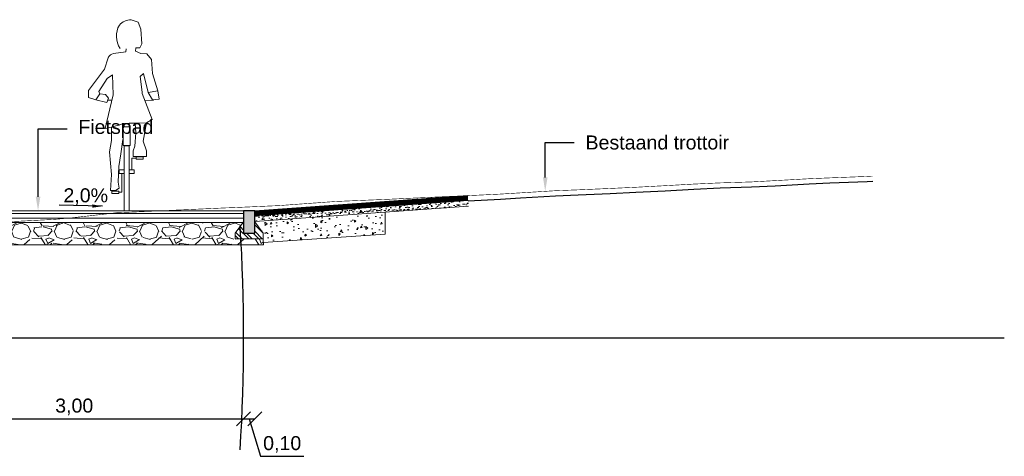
# Model space of a CAD drawing. Header units: metres. Extents: x -1 to 197910, y -70 to 354116.
# Tile 10 of 65: x 41.59 to 50.37, y -66.38 to -62.48. Entities that reach past the tile are written whole.
import ezdxf
from ezdxf import colors
from ezdxf.entities.mleader import LeaderData, LeaderLine
from ezdxf.math import Vec2, Vec3

# ---------------------------------------------------------------- set-up
doc = ezdxf.new("R2010")
doc.units = ezdxf.units.M
doc.header["$PDMODE"] = 1
doc.linetypes.add('ACAD_ISO02W100', pattern=[15, 12, -3])
for name, color, linetype, lineweight in [('B-WE-GW-MAAIVELD-GD', 93, 'Continuous', 18), ('N-WE-AL-DETAIL-G', 7, 'Continuous', 9), ('X-XX-AL-AANKLEDING-T25', 7, 'Continuous', 25), ('X-XX-AL-DETAIL1-G', 7, 'Continuous', 18), ('X-XX-AL-DETAIL1-GD', 7, 'Continuous', 25)]:
    doc.layers.add(name, color=color, linetype=linetype, lineweight=lineweight)
doc.styles.add('NLCS_ISO', font='arial.ttf')
doc.styles.add('ROMANS', font='romans.shx', dxfattribs={"width": 0.9})
doc.styles.get("Standard").update_dxf_attribs({"font": 'arial.ttf'})
doc.dimstyles.new('1_50', dxfattribs={"dimscale": 0.05, "dimtxt": 1.8, "dimasz": 1.8, "dimexe": 1.8, "dimexo": 0.625, "dimgap": 0.9, "dimtad": 1, "dimlfac": -1, "dimzin": 0, "dimdsep": 46, "dimtxsty": 'ROMANS', "dimcen": 0.9, "dimse1": 1, "dimse2": 1, "dimadec": 0, "dimazin": 0, "dimtfac": 1, "dimtix": 1, "dimtofl": 0, "dimtmove": 2, "dimatfit": 3, "dimfxl": 1, "dimtolj": 1, "dimtzin": 0, "dimarcsym": 0})
doc.dimstyles.new('NLCS_1-50', dxfattribs={"dimscale": 0.05, "dimtxt": 2.5, "dimasz": 2.5, "dimexe": 1.25, "dimexo": 0.625, "dimtad": 1, "dimtxsty": 'Standard', "dimblk": 'OBLIQUE', "dimcen": 0, "dimse1": 1, "dimse2": 1, "dimadec": 0, "dimazin": 0, "dimtfac": 1, "dimtmove": 0, "dimatfit": 3, "dimfxl": 1, "dimarcsym": 0})

# ---------------------------------------------------------------- blocks, each defined once
blk = doc.blocks.new('PFV_A')
at = {"color": 0, "linetype": 'Continuous', "lineweight": 0}
for p, q in [((0.06399999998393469, 1.70499999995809), (0.125, 1.682999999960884)), ((0.125, 1.682999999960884), (0.1479999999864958, 1.619999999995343)), ((0.1479999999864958, 1.619999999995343), (0.1589999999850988, 1.489999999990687)), ((0.01499999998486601, 1.418999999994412), (-0.09500000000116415, 1.403999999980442)), ((0.01699999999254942, 1.444999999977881), (0.01499999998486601, 1.418999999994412)), ((0.1039999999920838, 1.452999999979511), (0.103000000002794, 1.424999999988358)), ((0.103000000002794, 1.424999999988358), (0.1490000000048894, 1.402999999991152)), ((0.1389999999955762, 1.45499999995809), (0.1039999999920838, 1.452999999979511)), ((0.1589999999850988, 1.489999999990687), (0.1389999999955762, 1.45499999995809)), ((-0.1420000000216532, 1.365999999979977), (-0.1750000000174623, 1.263999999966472)), ((0.1490000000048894, 1.402999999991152), (0.2039999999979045, 1.398999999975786)), ((0.2039999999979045, 1.398999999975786), (0.2440000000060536, 1.349999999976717)), ((0.2440000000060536, 1.349999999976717), (0.253999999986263, 1.224999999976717)), ((-0.1750000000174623, 1.263999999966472), (-0.3179999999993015, 1.072999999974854)), ((-0.2250000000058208, 1.065000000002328), (-0.1520000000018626, 1.179999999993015)), ((-0.1520000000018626, 1.179999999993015), (-0.1050000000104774, 1.213999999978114)), ((-0.09900000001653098, 1.034999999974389), (-0.1050000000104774, 1.213999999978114)), ((0.1729999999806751, 1.224999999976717), (0.1440000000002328, 1.197999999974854)), ((0.1440000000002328, 1.197999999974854), (0.1600000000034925, 1.057999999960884)), ((0.1729999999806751, 1.224999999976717), (0.2149999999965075, 1.054000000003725)), ((0.253999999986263, 1.224999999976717), (0.2999999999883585, 1.070999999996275)), ((-0.3179999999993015, 1.072999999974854), (-0.3170000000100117, 1.010000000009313)), ((-0.2179999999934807, 1.043000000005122), (-0.2250000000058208, 1.065000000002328)), ((0.1600000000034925, 1.057999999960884), (0.1600000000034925, 1.045999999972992)), ((0.2999999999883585, 1.070999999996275), (0.2149999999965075, 1.054000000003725)), ((0.3139999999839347, 0.9959999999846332), (0.2999999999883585, 1.070999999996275)), ((-0.3170000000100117, 1.010000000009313), (-0.2520000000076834, 0.9899999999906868)), ((-0.2520000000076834, 0.9899999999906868), (-0.2179999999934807, 1.043000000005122)), ((-0.2520000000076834, 0.9899999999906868), (-0.1530000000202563, 0.9649999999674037)), ((-0.1650000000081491, 1.035999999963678), (-0.2179999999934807, 1.043000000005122)), ((-0.09900000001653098, 1.034999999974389), (-0.1700000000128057, 0.7349999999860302)), ((-0.1400000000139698, 1.005000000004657), (-0.1650000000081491, 1.035999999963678)), ((-0.1530000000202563, 0.9649999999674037), (-0.1400000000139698, 1.005000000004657)), ((-0.1457613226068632, 0.9872728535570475), (-0.1105761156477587, 0.9860868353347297)), ((0.2489999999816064, 0.8150000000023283), (0.1600000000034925, 1.045999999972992)), ((0.1831565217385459, 0.9858971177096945), (0.2630000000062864, 0.9849999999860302)), ((0.2149999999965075, 1.054000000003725), (0.253999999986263, 0.9899999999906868)), ((0.253999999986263, 0.9899999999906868), (0.3139999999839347, 0.9959999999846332)), ((0.1999999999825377, 0.7849999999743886), (0.2489999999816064, 0.8150000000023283)), ((-0.1700000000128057, 0.7349999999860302), (-0.114000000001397, 0.7459999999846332)), ((-0.114000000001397, 0.7459999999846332), (-0.002000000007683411, 0.779999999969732)), ((-0.1119999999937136, 0.75), (-0.1119999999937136, 0.6259999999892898)), ((0.09899999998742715, 0.782999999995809), (0.04399999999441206, 0.7809999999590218)), ((0.1689999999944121, 0.6199999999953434), (0.1999999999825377, 0.7849999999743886)), ((-0.1119999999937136, 0.6259999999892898), (-0.1300000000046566, 0.5249999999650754)), ((-0.02900000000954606, 0.5089999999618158), (-0.01200000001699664, 0.635999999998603)), ((0.1039999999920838, 0.6950000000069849), (0.09500000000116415, 0.5760000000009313)), ((0.1989999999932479, 0.5349999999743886), (0.1689999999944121, 0.6199999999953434)), ((0.04600000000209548, 0), (0.04600000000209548, 0.5789999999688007)), ((0.09500000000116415, 0.5760000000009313), (0.07999999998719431, 0.5349999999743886)), ((0.07999999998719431, 0.5349999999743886), (0.08100000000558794, 0.4830000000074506)), ((0.1989999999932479, 0.4830000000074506), (0.1989999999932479, 0.5349999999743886)), ((-0.1300000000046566, 0.5249999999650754), (-0.1119999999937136, 0.3229999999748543)), ((-0.0470000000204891, 0.3949999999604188), (-0.02900000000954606, 0.5089999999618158)), ((0.0689999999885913, 0.364000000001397), (0.0689999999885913, 0.4699999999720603)), ((0.0689999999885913, 0.4699999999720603), (0.1059999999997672, 0.4699999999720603)), ((0.08100000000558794, 0.4830000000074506), (0.1989999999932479, 0.4830000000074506)), ((-0.05199999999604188, 0.2539999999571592), (-0.0470000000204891, 0.3949999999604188)), ((-0.1119999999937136, 0.3229999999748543), (-0.1220000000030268, 0.1799999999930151)), ((-0.02199999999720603, 0.1649999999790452), (-0.02199999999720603, 0.3310000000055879)), ((-0.1220000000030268, 0.1799999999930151), (-0.07700000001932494, 0.1809999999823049)), ((-0.07700000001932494, 0.1809999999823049), (-0.04399999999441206, 0.2010000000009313)), ((-0.04399999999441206, 0.2010000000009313), (-0.05199999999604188, 0.2539999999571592)), ((-0.02199999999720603, 0.1649999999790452), (-0.04800000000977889, 0.1649999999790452))]:
    blk.add_line(p, q, dxfattribs=at)
for points in [[(-0.009000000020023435, 0.7479999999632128), (0.05400000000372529, 0.7479999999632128), (0.05400000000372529, 0.5829999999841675), (-0.009000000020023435, 0.5829999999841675)], [(0.04600000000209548, 0.5789999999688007), (0, 0.5789999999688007), (0, 0), (0.04600000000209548, 0)], [(0.1689999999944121, 0.4799999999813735), (0.1059999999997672, 0.4799999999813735), (0.1059999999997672, 0.4599999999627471), (0.1689999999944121, 0.4599999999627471)], [(0, 0.364000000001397), (-0.04399999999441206, 0.364000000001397), (-0.04399999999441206, 0.3310000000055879), (0, 0.3310000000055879)], [(0.08999999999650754, 0.364000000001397), (0.04600000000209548, 0.364000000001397), (0.04600000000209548, 0.3310000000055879), (0.08999999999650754, 0.3310000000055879)], [(-0.04800000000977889, 0.1749999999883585), (-0.110000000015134, 0.1749999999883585), (-0.110000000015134, 0.154999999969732), (-0.04800000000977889, 0.154999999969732)]]:
    blk.add_lwpolyline(points, close=True, dxfattribs=at)
for points in [[(0, 0.75), (-0.002000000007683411, 0.779999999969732), (0.04399999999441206, 0.7809999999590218)], [(0, 0.75), (0.04399999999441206, 0.75), (0.04399999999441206, 0.7809999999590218)]]:
    blk.add_lwpolyline(points, dxfattribs=at)
at = {"color": 0, "linetype": 'Continuous', "lineweight": 0, "flags": 128}
blk.add_lwpolyline([(0.1039999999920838, 0.6950000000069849), (0.09899999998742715, 0.782999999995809), (0.1999999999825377, 0.7849999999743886)], dxfattribs=at)
at = {"color": 0, "linetype": 'Continuous', "lineweight": 0}
for centre, radius, start, end in [((0.06225238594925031, 1.566719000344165), 0.137455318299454, 89.32117222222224, 139.4037305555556), ((0.1234282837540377, 1.557617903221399), 0.1926589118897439, 149.2356333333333, 214.6193527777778), ((-0.08254247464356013, 1.34043320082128), 0.06397924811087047, 101.3369527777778, 156.2858166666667)]:
    blk.add_arc(centre, radius, start, end, dxfattribs=at)
blk.add_point((0.02400000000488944, 0), dxfattribs=at)
blk = doc.blocks.new('_Oblique')
at = {"color": 0, "linetype": 'ByBlock', "lineweight": -2}
blk.add_line((-0.5, -0.5), (0.5, 0.5), dxfattribs=at)
blk = doc.blocks.new('*D39')
at = {"layer": 'Defpoints', "color": 0, "transparency": 16777216}
for p in [(40.56023008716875, -64.18721599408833), (43.58331829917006, -64.18721599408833), (43.58331829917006, -66.04415496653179)]:
    blk.add_point(p, dxfattribs=at)
at = {"layer": 'N-WE-AL-DETAIL-G', "color": 0, "lineweight": -2, "transparency": 16777216}
blk.add_line((40.56023008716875, -66.04415496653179), (43.58331829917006, -66.04415496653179), dxfattribs=at)
at = {"layer": 'N-WE-AL-DETAIL-G', "color": 0, "lineweight": -2, "transparency": 16777216, "xscale": 0.125, "yscale": 0.125, "zscale": 0.125, "rotation": 180}
blk.add_blockref('_Oblique', (40.56023008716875, -66.04415496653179), dxfattribs=at)
at = {"layer": 'N-WE-AL-DETAIL-G', "color": 0, "lineweight": -2, "transparency": 16777216, "xscale": 0.125, "yscale": 0.125, "zscale": 0.125}
blk.add_blockref('_Oblique', (43.58331829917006, -66.04415496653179), dxfattribs=at)
at = {"layer": 'N-WE-AL-DETAIL-G', "color": 0, "transparency": 16777216, "insert": (42.0717741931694, -65.93778559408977), "char_height": 0.125, "attachment_point": 5}
blk.add_mtext('3,00', dxfattribs=at)
blk = doc.blocks.new('*D40')
at = {"layer": 'Defpoints', "color": 0, "transparency": 16777216}
for p in [(43.58331829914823, -64.18721599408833), (43.68331829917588, -64.18721599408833), (43.68331829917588, -66.0441549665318)]:
    blk.add_point(p, dxfattribs=at)
at = {"layer": 'N-WE-AL-DETAIL-G', "color": 0, "lineweight": -2, "transparency": 16777216}
for p, q in [((43.58331829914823, -66.0441549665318), (43.68331829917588, -66.0441549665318)), ((43.63331829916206, -66.0441549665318), (43.73373823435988, -66.37888808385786)), ((43.73373823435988, -66.37888808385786), (44.12050494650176, -66.37888808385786))]:
    blk.add_line(p, q, dxfattribs=at)
at = {"layer": 'N-WE-AL-DETAIL-G', "color": 0, "lineweight": -2, "transparency": 16777216, "xscale": 0.125, "yscale": 0.125, "zscale": 0.125, "rotation": 180}
blk.add_blockref('_Oblique', (43.58331829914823, -66.0441549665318), dxfattribs=at)
at = {"layer": 'N-WE-AL-DETAIL-G', "color": 0, "lineweight": -2, "transparency": 16777216, "xscale": 0.125, "yscale": 0.125, "zscale": 0.125}
blk.add_blockref('_Oblique', (43.68331829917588, -66.0441549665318), dxfattribs=at)
at = {"layer": 'N-WE-AL-DETAIL-G', "color": 0, "transparency": 16777216, "insert": (43.92712159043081, -66.27251871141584), "char_height": 0.125, "attachment_point": 5}
blk.add_mtext('0,10', dxfattribs=at)

msp = doc.modelspace()

# ---------------------------------------------------------------- hatches: boundary and pattern name
at = {"layer": 'N-WE-AL-DETAIL-G', "linetype": 'Continuous'}
h = msp.add_hatch(dxfattribs=at)
h.set_pattern_fill('AR-SAND', color=252, scale=0.001, angle=45, style=0)
h.set_pattern_definition([(82.50000000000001, (39.48920993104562, -64.67022691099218), (-0.03573813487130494, 0.0334753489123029), [0, -0.03860799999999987, 0, -0.04317999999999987, 0, -0.04127499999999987]), (52.49999999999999, (39.48920993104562, -64.67022691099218), (-0.01890109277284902, 0.08247328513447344), [0, -0.020828, 0, -0.034798, 0, -0.013335]), (12.5, (39.46711850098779, -64.69231834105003), (0.05582998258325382, 0.05603323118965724), [0, -0.0127, 0, -0.04572, 0, -0.05969]), (2.499999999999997, (39.46711850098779, -64.69231834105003), (0.03822811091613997, 0.06975507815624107), [0, -0.00635, 0, -0.029972, 0, -0.03429])])
h.paths.add_polyline_path([(45.58970651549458, -64.14720709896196), (45.58634429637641, -64.0973202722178), (43.683278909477, -64.23232073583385), (43.68323514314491, -64.28243711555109)])
at = {"layer": 'N-WE-AL-DETAIL-G'}
h = msp.add_hatch(color=252, dxfattribs=at)
h.dxf.hatch_style = 1
h.paths.add_polyline_path([(43.58331829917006, -64.38721599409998), (43.68331829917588, -64.38721599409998), (43.68331829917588, -64.18721599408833), (43.58331829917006, -64.18721599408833)])
at = {"layer": 'N-WE-AL-DETAIL-G', "linetype": 'Continuous'}
h = msp.add_hatch(dxfattribs=at)
h.set_pattern_fill('AR-CONC', color=252, scale=0.001, angle=45, style=0)
h.set_pattern_definition([(95, (0, 0), (0.1400946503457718, 0.1175533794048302), [0.01905, -0.20955]), (40.00000000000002, (0, 0), (-0.1600184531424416, 0.1101767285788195), [0.01524, -0.16764058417]), (145.4514447, (0.0116745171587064, 0.009796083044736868), (-0.01992379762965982, 0.2277301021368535), [0.0161900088, -0.1780902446]), (91.18419999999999, (-0.03592102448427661, 0.03592102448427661), (0.2214102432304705, 0.1619534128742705), [0.028575, -0.314325]), (141.63555761, (-0.01747020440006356, 0.04941714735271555), (-0.00708661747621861, 0.3428267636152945), [0.02428502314, -0.26713560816]), (36.18415117, (-0.03592102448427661, 0.03592102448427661), (-0.007086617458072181, 0.3428267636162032), [0.02285996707, -0.25145973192]), (66, (-0.008980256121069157, 0.04490128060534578), (0.1795199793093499, 0.03489514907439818), [0.01905, -0.20955]), (11.00000000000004, (-0.008980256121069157, 0.04490128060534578), (-0.08653992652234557, 0.1739411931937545), [0.01524, -0.16764]), (116.451445, (0.005979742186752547, 0.04780920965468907), (0.09298005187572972, 0.2088363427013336), [0.0161900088, -0.1780899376]), (82.50000000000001, (0, 0), (-0.05760546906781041, 0.06197341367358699), [0, -0.165608, 0, -0.17018, 0, -0.168275]), (52.49999999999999, (0, 0), (-0.02358972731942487, 0.1180870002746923), [0, -0.09702799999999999, 0, -0.161798, 0, -0.06413500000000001]), (12.5, (-0.04005194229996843, -0.04005194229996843), (0.09992786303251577, 0.0918261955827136), [0, -0.0635, 0, -0.19812, 0, -0.26289]), (2.499999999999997, (-0.05801245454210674, -0.05801245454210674), (0.08676390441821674, 0.1227223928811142), [0, -0.08255, 0, -0.131572, 0, -0.18669])])
h.paths.add_polyline_path([(44.84614997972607, -64.19732052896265), (43.68323514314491, -64.28243711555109), (43.68331829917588, -64.28721599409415), (43.75831829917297, -64.38721599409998), (43.75864993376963, -64.47106841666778), (44.84614997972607, -64.39777424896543)])
h = msp.add_hatch(dxfattribs=at)
h.set_pattern_fill('GRAVEL', color=252, scale=0.015, style=0)
h.set_pattern_definition([(228.0127875, (-40.80642997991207, -22.08092514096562), (-3.048000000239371, -3.428999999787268), [0.051258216, -5.07457254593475]), (184.969741, (-40.84071997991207, -22.11902514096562), (4.571999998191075, 0.3810000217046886), [0.08796070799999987, -8.708107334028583]), (132.5104471, (-40.92834997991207, -22.12664514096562), (3.810000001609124, -4.190999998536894), [0.062022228, -6.140208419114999]), (267.273689, (-41.07693997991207, -22.22189514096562), (0.3810000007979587, 7.619999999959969), [0.08010067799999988, -7.929965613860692]), (292.83365418, (-41.08074997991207, -22.30190514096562), (-1.905000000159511, 4.571999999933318), [0.07854505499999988, -7.775971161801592]), (357.2736889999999, (-41.05026997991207, -22.37429514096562), (-7.619999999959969, 0.3810000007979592), [0.08010067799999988, -7.929965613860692]), (37.69424047, (-40.97025997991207, -22.37810514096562), (-4.952999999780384, -3.810000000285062), [0.105929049, -10.48696729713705]), (72.25532837, (-40.88643997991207, -22.31333514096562), (2.667000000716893, 8.381999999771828), [0.100007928, -9.90078849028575]), (121.42956562, (-40.85595997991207, -22.21808514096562), (-3.048000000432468, 4.952999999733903), [0.08037195, -7.956831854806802]), (175.2363583, (-40.89786997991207, -22.14950514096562), (4.190999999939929, -0.3810000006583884), [0.09175699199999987, -4.496090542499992]), (222.3974378, (-40.98930997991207, -22.14188514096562), (-4.571999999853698, -4.191000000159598), [0.118661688, -11.74751587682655]), (138.81407483, (-40.69974997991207, -22.22570514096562), (-2.666999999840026, 2.286000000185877), [0.04050068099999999, -4.0095848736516]), (171.4692344, (-40.73022997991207, -22.19903514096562), (4.953000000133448, -0.7619999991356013), [0.07705229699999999, -7.628195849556]), (225, (-40.80642997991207, -22.18760514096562), (-5.329070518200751e-17, -0.3810000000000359), [0.053881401, -0.4849339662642]), (203.19859051, (-40.83309997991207, -22.14188514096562), (1.905000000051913, 0.7619999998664), [0.02901619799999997, -2.872593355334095]), (291.80140949, (-40.85976997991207, -22.15331514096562), (-0.3810000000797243, 1.142999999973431), [0.041034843, -2.0107129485]), (30.96375653, (-40.84452997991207, -22.19141514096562), (1.143000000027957, 0.7619999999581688), [0.06664794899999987, -2.154944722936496]), (161.56505118, (-40.78737997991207, -22.15712514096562), (0.7620000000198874, -0.380999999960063), [0.048193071, -1.1566347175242]), (16.389540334, (-41.08074997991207, -22.15331514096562), (3.810000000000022, 1.143000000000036), [0.06751320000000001, -6.68382400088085]), (70.34617594, (-41.01597997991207, -22.13426514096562), (-1.524000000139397, -4.190999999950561), [0.056639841, -5.607332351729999]), (293.19859051, (-40.78737997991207, -22.08092514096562), (-0.7619999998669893, 1.905000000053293), [0.05803201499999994, -2.843577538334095]), (343.6104596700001, (-40.76451997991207, -22.13426514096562), (-3.810000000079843, 1.142999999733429), [0.06751319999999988, -6.683824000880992]), (339.44395478, (-41.08074997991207, -22.38953514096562), (-1.904999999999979, 0.7620000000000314), [0.06510527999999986, -3.190160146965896]), (294.7751406, (-41.01978997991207, -22.41239514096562), (-1.90500000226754, 4.190999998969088), [0.05455081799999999, -5.400539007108]), (66.80140949, (-40.78356997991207, -22.46192514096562), (0.7619999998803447, 1.905000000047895), [0.05803201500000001, -2.843577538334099]), (17.35402464, (-40.76070997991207, -22.40858514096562), (-4.952999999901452, -1.524000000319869), [0.06386741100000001, -6.322856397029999]), (69.44395478, (-40.97025997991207, -22.46192514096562), (-0.7620000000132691, -1.904999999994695), [0.03255263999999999, -3.2227127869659]), (101.309932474, (-40.80642997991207, -22.46192514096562), (-0.38100000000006, 1.524000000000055), [0.01942719, -1.9232992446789]), (165.963756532, (-40.81023997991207, -22.44287514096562), (1.142999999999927, -0.3809999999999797), [0.078545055, -1.49235818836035]), (186.00900596, (-40.88643997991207, -22.42382514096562), (3.809999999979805, 0.381000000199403), [0.07279004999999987, -7.206204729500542]), (303.69006753, (-40.84452997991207, -22.22570514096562), (-0.3810000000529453, 0.7619999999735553), [0.054948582, -1.318766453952]), (353.15722659, (-40.81404997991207, -22.27142514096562), (6.477000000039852, -0.761999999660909), [0.095933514, -9.49740135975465]), (60.9453959, (-40.71879997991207, -22.28285514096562), (-1.524000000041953, -2.666999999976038), [0.039226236, -3.883408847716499]), (90, (-40.69974997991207, -22.24856514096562), (-0.3809999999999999, 0.3809999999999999), [0.02286, -0.35814]), (120.25643716, (-40.89405997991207, -22.41239514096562), (1.523999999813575, -2.667000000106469), [0.052930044, -5.240091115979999]), (48.01278749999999, (-40.92072997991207, -22.36667514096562), (3.048000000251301, 3.428999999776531), [0.102516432, -5.023314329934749]), (0, (-40.85214997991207, -22.29047514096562), (0.3809999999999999, 0.3809999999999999), [0.09906, -0.28194]), (325.3048465, (-40.75308997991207, -22.29047514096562), (3.81000000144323, -2.666999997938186), [0.060241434, -5.963897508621]), (254.0546040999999, (-40.70355997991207, -22.32476514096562), (-0.3809999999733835, -1.524000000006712), [0.05547436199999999, -2.7182475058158]), (207.64597536, (-40.71879997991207, -22.37810514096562), (-7.239000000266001, -3.809999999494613), [0.09032176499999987, -8.941869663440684]), (175.42607874, (-40.79880997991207, -22.42001514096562), (-4.952999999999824, 0.3809999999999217), [0.09555441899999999, -9.459876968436])])
h.paths.add_polyline_path([(43.57955986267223, -64.29222724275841), (43.50831829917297, -64.38721599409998), (43.50831829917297, -64.43721599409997), (43.75831829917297, -64.43721599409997), (43.75884362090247, -64.49083951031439), (40.38509754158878, -64.48781311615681), (40.38523008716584, -64.42721599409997), (40.63523008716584, -64.42721599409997), (40.63523008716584, -64.37721599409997), (40.57145281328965, -64.29217962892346)])
h = msp.add_hatch(dxfattribs=at)
h.set_pattern_fill('STEEL', color=252, scale=0.02, angle=90, style=0)
h.set_pattern_definition([(135, (-31.75256748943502, -22.43140906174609), (-0.04490128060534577, -0.04490128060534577), []), (135, (-31.78431748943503, -22.43140906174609), (-0.04490128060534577, -0.04490128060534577), [])])
h.paths.add_polyline_path([(43.58331829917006, -64.28721599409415), (43.50831829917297, -64.38721599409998), (43.50831829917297, -64.43721599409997), (43.63331829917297, -64.43721599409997), (43.75831829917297, -64.43721599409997), (43.75831829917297, -64.38721599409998), (43.68331829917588, -64.28721599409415), (43.68331829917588, -64.38721599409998), (43.58331829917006, -64.38721599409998)])

# ---------------------------------------------------------------- linework, layer by layer
at = {"color": 252}
msp.add_lwpolyline([(45.5858958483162, -64.09735049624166), (45.87495797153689, -64.08366197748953), (46.05259994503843, -64.0727990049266), (46.3644674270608, -64.05362876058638), (46.56707561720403, -64.0457745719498), (46.85393054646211, -64.03341669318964), (47.08288473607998, -64.02269889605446), (47.34407487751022, -64.00857845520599), (47.59827494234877, -63.99437353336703), (47.83300756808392, -63.98372968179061), (48.11329864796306, -63.97514891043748), (48.3234813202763, -63.96366771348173), (48.62894592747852, -63.94654272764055), (48.81248765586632, -63.93902029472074), (49.14426821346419, -63.92608266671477), (49.19702365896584, -63.92316136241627)], dxfattribs=at)
at = {"layer": 'B-WE-GW-MAAIVELD-GD', "color": 93, "linetype": 'Continuous', "lineweight": 18}
msp.add_line((42.44217688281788, -64.20583098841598), (42.44465601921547, -64.20574287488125), dxfattribs=at)
at = {"layer": 'Defpoints'}
msp.add_lwpolyline([(23.86909068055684, -65.32066638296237), (50.36909068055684, -65.32066638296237)], dxfattribs=at)
msp.add_arc((27.6637463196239, -65.32066638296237), 15.91957197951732, 356.3985510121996, 3.601448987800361, dxfattribs=at)
at = {"layer": 'N-WE-AL-DETAIL-G', "color": 42, "linetype": 'ACAD_ISO02W100', "ltscale": 0.01, "const_width": 0.005, "flags": 128}
msp.add_lwpolyline([(23.86909068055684, -64.08809296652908), (26.48337809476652, -64.02224545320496), (28.01317235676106, -64.04611955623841), (28.54404941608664, -64.10842419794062), (29.26730009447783, -64.14589263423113), (29.31526162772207, -64.15418365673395), (29.4150316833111, -64.17266925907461), (29.48243822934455, -64.17835674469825), (29.57289524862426, -64.17868963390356), (31.40962989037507, -64.2160365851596), (31.82580971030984, -64.22314583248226), (32.64116185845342, -64.23590125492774), (33.36774431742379, -64.25563227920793), (35.4575060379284, -64.34051866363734), (35.74364859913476, -64.3403996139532), (35.7923665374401, -64.34521042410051), (35.88827019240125, -64.34315894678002), (37.83465849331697, -64.36509547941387), (39.42117343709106, -64.38077447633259), (40.15090106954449, -64.35434248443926), (41.89988376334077, -64.26414667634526), (42.05466939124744, -64.24999338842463), (42.44465601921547, -64.20574287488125), (42.49191723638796, -64.20357622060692), (42.93435090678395, -64.18392473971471), (42.95755922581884, -64.18269078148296), (43.42404579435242, -64.1617225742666), (43.4729415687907, -64.16020750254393), (43.91374068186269, -64.14066155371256), (43.98832391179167, -64.1346878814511), (44.40343556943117, -64.10465377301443), (44.50370625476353, -64.10037773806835), (44.89313045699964, -64.08413395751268), (45.01908859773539, -64.07803071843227), (45.38282534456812, -64.06123121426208), (45.53447094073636, -64.05473529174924), (45.87252023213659, -64.03872698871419), (46.04985328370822, -64.02788290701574), (46.36221511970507, -64.00868227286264), (46.56523562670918, -64.0008121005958), (46.85191000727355, -63.98846199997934), (47.08061796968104, -63.97775572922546), (47.34160489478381, -63.96364627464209), (47.59600031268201, -63.94943043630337), (47.83129978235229, -63.93876088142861), (48.11138265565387, -63.93018648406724), (48.32099466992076, -63.91873645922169), (48.62676499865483, -63.90159433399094), (48.81068955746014, -63.89405621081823), (49.1421473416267, -63.88113116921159), (49.1945356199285, -63.87823019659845)], dxfattribs=at)
at = {"layer": 'N-WE-AL-DETAIL-G', "color": 17, "true_color": 0x71432d, "const_width": 0.045}
msp.add_lwpolyline([(43.68483129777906, -64.20966506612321), (45.58483129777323, -64.07487120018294)], dxfattribs=at)
at = {"layer": 'N-WE-AL-DETAIL-G'}
for points in [[(43.683278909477, -64.23232073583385), (45.58634429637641, -64.0973202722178)], [(43.68331829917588, -64.18721599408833), (45.58331829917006, -64.05242212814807)], [(43.68323514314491, -64.28243711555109), (45.58970651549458, -64.14720709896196)], [(43.75864993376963, -64.47106841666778), (44.84614997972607, -64.39777424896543), (44.84614997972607, -64.19994912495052)], [(40.38523008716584, -64.42721599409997), (40.38505991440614, -64.4921766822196), (43.75884139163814, -64.49061195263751), (43.75831829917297, -64.43721599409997), (43.50831829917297, -64.43721599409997), (43.50831829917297, -64.38721599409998)]]:
    msp.add_lwpolyline(points, dxfattribs=at)
at = {"layer": 'X-XX-AL-DETAIL1-G'}
for points in [[(43.58331829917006, -64.18721599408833), (43.58322659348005, -64.29222724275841)], [(43.58322659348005, -64.29222724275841), (40.55705930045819, -64.29217940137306)], [(43.58326152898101, -64.25222295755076), (40.55922026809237, -64.25220814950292)], [(43.58329646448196, -64.21221867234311), (40.55947513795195, -64.21220728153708)]]:
    msp.add_lwpolyline(points, dxfattribs=at)
msp.add_lwpolyline([(43.58331829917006, -64.28721599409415), (43.50831829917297, -64.38721599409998), (43.50831829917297, -64.43721599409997), (43.63331829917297, -64.43721599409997), (43.75831829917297, -64.43721599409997), (43.75831829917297, -64.38721599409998), (43.68331829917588, -64.28721599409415), (43.68331829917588, -64.38721599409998), (43.58331829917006, -64.38721599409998)], close=True, dxfattribs=at)
at = {"layer": 'X-XX-AL-DETAIL1-GD', "color": 1, "const_width": 0.01}
msp.add_lwpolyline([(43.58331829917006, -64.18721599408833), (40.56023008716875, -64.18721599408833)], dxfattribs=at)
at = {"layer": 'X-XX-AL-DETAIL1-GD'}
msp.add_lwpolyline([(43.58331829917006, -64.38721599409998), (43.68331829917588, -64.38721599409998), (43.68331829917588, -64.18721599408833), (43.58331829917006, -64.18721599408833)], close=True, dxfattribs=at)

# ---------------------------------------------------------------- block references
at = {"layer": 'N-WE-AL-DETAIL-G', "color": 252, "xscale": 0.999997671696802, "yscale": 0.999997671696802, "zscale": 0.5, "rotation": 0.01258428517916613}
msp.add_blockref('PFV_A', (42.51715038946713, -64.18721599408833), dxfattribs=at)

# ---------------------------------------------------------------- texts
at = {"layer": 'X-XX-AL-AANKLEDING-T25', "style": 'NLCS_ISO'}
msp.add_text('2,0%%%', height=0.125, dxfattribs=at).set_placement((41.97543616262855, -64.11196893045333))

# ---------------------------------------------------------------- dimensions: what is measured, and where the dimension line sits
at = {"layer": 'N-WE-AL-DETAIL-G'}
dim = msp.add_linear_dim(base=(43.58331829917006, -66.04415496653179), p1=(40.56023008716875, -64.18721599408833), p2=(43.58331829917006, -64.18721599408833), text='3,00', dimstyle='NLCS_1-50', override={"dimzin": 0, "dimtmove": 1}, dxfattribs=at)
dim.commit()
dim.dimension.update_dxf_attribs({"geometry": '*D39', "text_midpoint": (42.0717741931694, -65.93778559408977)})
dim = msp.add_linear_dim(base=(43.68331829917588, -66.0441549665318), p1=(43.58331829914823, -64.18721599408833), p2=(43.68331829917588, -64.18721599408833), dimstyle='NLCS_1-50', override={"dimzin": 0, "dimtmove": 1}, dxfattribs=at)
dim.commit()
dim.dimension.update_dxf_attribs({"geometry": '*D40', "text_midpoint": (43.76498823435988, -66.27251871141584)})

# ---------------------------------------------------------------- leaders
msp.add_leader([(42.3226276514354, -64.14736065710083), (41.93734837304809, -64.13839169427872)], dimstyle='1_50', override={"dimtad": 0}, dxfattribs=at)
at = {"layer": 'X-XX-AL-AANKLEDING-T25'}
ml = msp.add_multileader_mtext('Standard', dxfattribs=at)
ml.set_content('Fietspad', color=256, style='NLCS_ISO')
ml.set_leader_properties()
ml.build(insert=Vec2(0, 0))
ml.multileader.update_dxf_attribs({"arrow_head_size": 0.125})
ctx = ml.context
ctx.base_point, ctx.char_height, ctx.arrow_head_size, ctx.landing_gap_size, ctx.plane_origin = Vec3(42.00848896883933, -63.45633463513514), 0.125, 0.125, 0.1, Vec3(40.50238551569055, -64.90458180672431)
notes = []
notes.append((ctx, [(0, (1, 1, 0), (41.74918193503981, -63.45633463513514), (1, 0), 0.2593070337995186, [(0, [(41.74918193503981, -64.18721599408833)], 0, [])])]))
ctx.mtext.insert, ctx.mtext.flow_direction = Vec3(42.10848896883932, -63.37648299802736), 5
at = {"layer": 'X-XX-AL-AANKLEDING-T25', "color": 251}
ml = msp.add_multileader_mtext('Standard', dxfattribs=at)
ml.set_content('Bestaand trottoir', color=251, style='NLCS_ISO')
ml.set_leader_properties()
ml.build(insert=Vec2(0, 0))
ml.multileader.update_dxf_attribs({"arrow_head_size": 0.125})
ctx = ml.context
ctx.base_point, ctx.char_height, ctx.arrow_head_size, ctx.landing_gap_size, ctx.plane_origin = Vec3(46.53300539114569, -63.57890412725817), 0.125, 0.125, 0.1, Vec3(45.02690193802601, -64.62662774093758)
notes.append((ctx, [(0, (1, 1, 0), (46.27369835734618, -63.57890412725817), (1, 0), 0.2593070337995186, [(0, [(46.27369835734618, -64.01412332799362)], 0, [])])]))
ctx.mtext.insert, ctx.mtext.flow_direction = Vec3(46.63300539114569, -63.515380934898), 5
for ctx, leaders in notes:
    for number, flags, end, landing, length, lines in leaders:
        leader = LeaderData()
        leader.index, (leader.has_last_leader_line, leader.has_dogleg_vector, leader.attachment_direction) = number, flags
        leader.last_leader_point, leader.dogleg_vector, leader.dogleg_length = Vec3(end), Vec3(landing), length
        for number, points, colour, breaks in lines:
            line = LeaderLine()
            line.index, line.vertices, line.color, line.breaks = number, Vec3.list(points), colors.encode_raw_color(colour), breaks
            leader.lines.append(line)
        ctx.leaders.append(leader)

doc.saveas('drawing.dxf')
